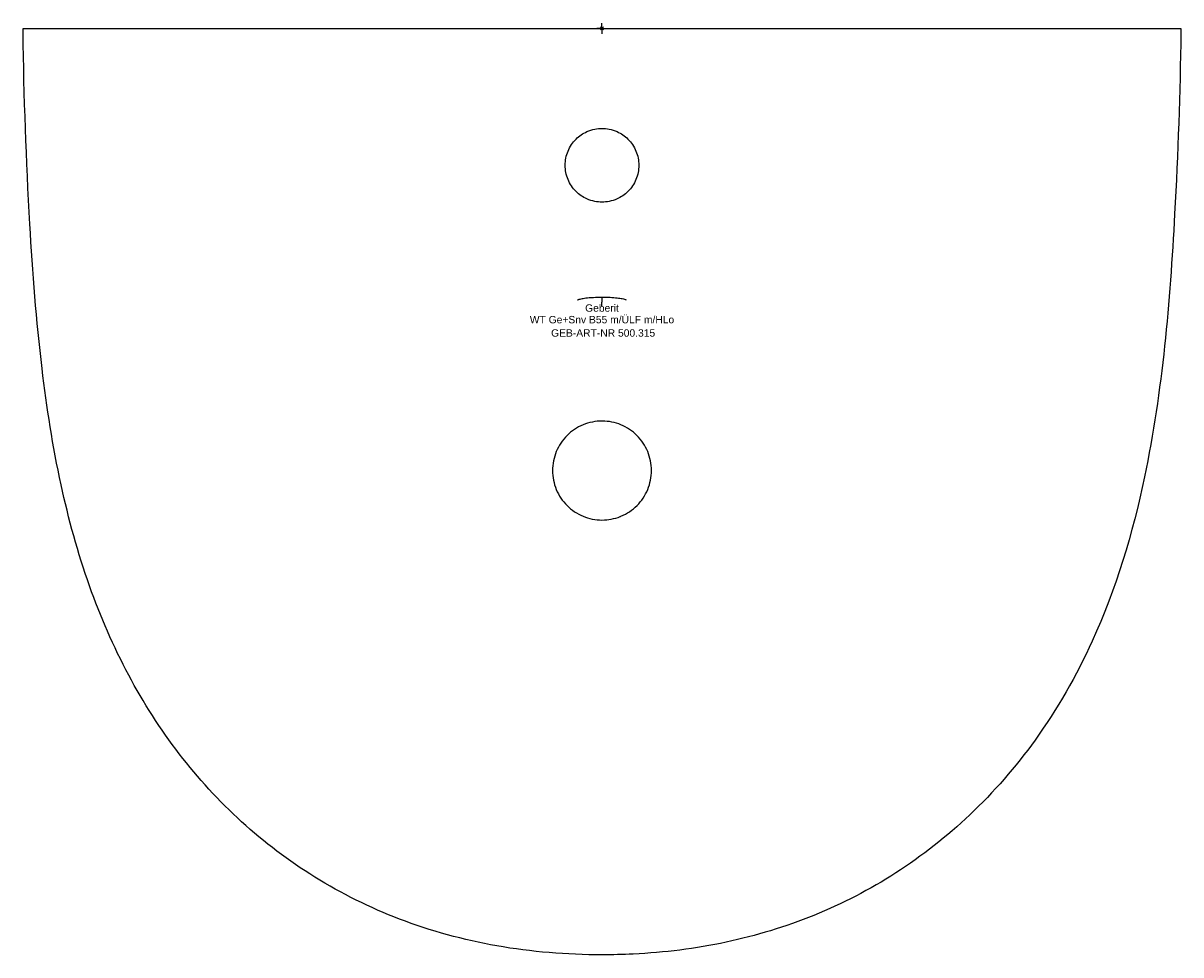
# Model space of a CAD drawing. Header units: millimetres. Extents: x -275 to 275, y -440 to 2.
import ezdxf
from ezdxf.enums import TextEntityAlignment as Align

# ---------------------------------------------------------------- set-up
doc = ezdxf.new("R2010")
doc.units = ezdxf.units.MM
doc.layers.get('0').update_dxf_attribs({"linetype": 'CONTINUOUS'})
for name, color, linetype, lineweight in [('Arbeitspunkt(DIN)', 7, 'CONTINUOUS', 25), ('GEB-ART-NR', 1, 'CONTINUOUS', 18), ('GEB-BEZUG', 2, 'CONTINUOUS', 25), ('GEB-TEXT', 5, 'CONTINUOUS', 18)]:
    doc.layers.add(name, color=color, linetype=linetype, lineweight=lineweight)
doc.layers.add('GEB-KONTUR-A', color=5, linetype='CONTINUOUS')
doc.styles.get("Standard").update_dxf_attribs({"font": 'arial.ttf'})

# ---------------------------------------------------------------- blocks, each defined once
blk = doc.blocks.new('Einfügepunkt')
at = {"layer": 'GEB-BEZUG'}
for p, q in [((-0.71, -0.71), (0.71, 0.71)), ((-0.71, 0.71), (0.71, -0.71))]:
    blk.add_line(p, q, dxfattribs=at)

msp = doc.modelspace()

# ---------------------------------------------------------------- linework, layer by layer
at = {"layer": 'Arbeitspunkt(DIN)', "ltscale": 25}
for q in [(-2.5, 0), (0, 2.5), (0, -2.5), (2.5, 0)]:
    msp.add_line((0, 0), q, dxfattribs=at)
at = {"layer": 'GEB-KONTUR-A', "ltscale": 25}
msp.add_line((0, -127.79), (0, -129.56), dxfattribs=at)
for centre, major_axis, ratio, start_param, end_param in [((-0.02, -129.88), (0, -2), 0.010024, 0.160641, 1.531489), ((0, -129.88), (0, 2), 0.000155, 1.41112, 1.610167)]:
    msp.add_ellipse(centre, major_axis=major_axis, ratio=ratio, start_param=start_param, end_param=end_param, dxfattribs=at)
for points in [[(-274.96, -2), (-274.97, -1.33), (-274.97, -0.67), (-274.96, 0)], [(274.96, 0), (274.97, -0.67), (274.97, -1.33), (274.96, -2)]]:
    msp.add_open_spline(points, degree=3, dxfattribs=at)
for points, knots in [([(-274.96, 0), (-274.96, 0), (-274.96, 0), (-274.96, 0), (-274.95, 0), (-274.94, 0), (-274.93, 0), (-274.91, 0), (-274.9, 0), (-274.85, 0), (-274.79, 0), (-274.69, 0), (-274.47, 0), (-274.31, 0), (-274.1, 0), (-273.8, 0), (-273.45, 0), (-273.01, 0), (-272.5, 0), (-271.52, 0), (-270.27, 0), (-268.88, 0), (-268.02, 0), (-267.09, 0), (-266.19, 0), (-265.97, 0), (-265.75, 0), (-265.52, 0), (-264.98, 0), (-264.4, 0), (-263.75, 0), (-263.23, 0), (-262.64, 0), (-261.98, 0), (-261.03, 0), (-259.96, 0), (-258.94, 0), (-257.59, 0), (-256.25, 0), (-254.9, 0), (-245.46, 0), (-236.02, 0), (-226.58, 0), (-217.1, 0), (-207.63, 0), (-198.15, 0), (-192.62, 0), (-187.08, 0), (-181.56, 0), (-177.62, 0), (-173.73, 0), (-169.94, 0), (-148.71, 0), (-130.1, 0), (-113.29, 0), (-68.02, 0), (-35.72, 0), (0, 0), (31.41, 0), (65.46, 0), (113.29, 0), (118.54, 0), (123.95, 0), (129.55, 0), (132.24, 0), (135.01, 0), (137.74, 0), (150.63, 0), (160.94, 0), (169.94, 0), (180.38, 0), (189.06, 0), (198.01, 0), (202.58, 0), (207.2, 0), (212.2, 0), (215.3, 0), (218.53, 0), (221.64, 0), (223.31, 0), (224.96, 0), (226.58, 0), (232.43, 0), (237.92, 0), (242.69, 0), (245.09, 0), (247.33, 0), (249.62, 0), (251.38, 0), (253.14, 0), (254.91, 0), (256.28, 0), (257.66, 0), (259.04, 0), (260.06, 0), (261.13, 0), (261.99, 0), (262.67, 0), (263.25, 0), (263.76, 0), (264.45, 0), (265.01, 0), (265.52, 0), (266.29, 0), (267, 0), (267.75, 0), (268.13, 0), (268.51, 0), (268.89, 0), (270.29, 0), (271.66, 0), (272.68, 0), (273.12, 0), (273.49, 0), (273.8, 0), (274.22, 0), (274.52, 0), (274.7, 0), (274.76, 0), (274.81, 0), (274.85, 0), (274.92, 0), (274.95, 0), (274.96, 0), (274.96, 0), (274.96, 0), (274.96, 0), (274.96, 0), (274.96, 0), (274.96, 0)], [67.64434, 67.64434, 67.64434, 67.64434, 68.548867, 68.548867, 68.548867, 70.031927, 70.031927, 70.031927, 71.762092, 71.762092, 71.762092, 73.90166, 73.90166, 73.90166, 75.445051, 75.445051, 75.445051, 77.284529, 77.284529, 77.284529, 80.899635, 80.899635, 80.899635, 83.149129, 83.149129, 83.149129, 83.697275, 83.697275, 83.697275, 85.017325, 85.017325, 85.017325, 86.092937, 86.092937, 86.092937, 87.650044, 87.650044, 87.650044, 89.697035, 89.697035, 89.697035, 104.072605, 104.072605, 104.072605, 118.5022, 118.5022, 118.5022, 126.923968, 126.923968, 126.923968, 132.931794, 132.931794, 132.931794, 166.584759, 166.584759, 166.584759, 257.18672, 257.18672, 257.18672, 336.863824, 336.863824, 336.863824, 345.60604, 345.60604, 345.60604, 349.814424, 349.814424, 349.814424, 369.730685, 369.730685, 369.730685, 392.837342, 392.837342, 392.837342, 404.649869, 404.649869, 404.649869, 411.99441, 411.99441, 411.99441, 415.943998, 415.943998, 415.943998, 430.205973, 430.205973, 430.205973, 437.374403, 437.374403, 437.374403, 442.910273, 442.910273, 442.910273, 447.238304, 447.238304, 447.238304, 450.434307, 450.434307, 450.434307, 452.982636, 452.982636, 452.982636, 456.451199, 456.451199, 456.451199, 461.598546, 461.598546, 461.598546, 464.207349, 464.207349, 464.207349, 473.98315, 473.98315, 473.98315, 478.132361, 478.132361, 478.132361, 483.672506, 483.672506, 483.672506, 485.563924, 485.563924, 485.563924, 488.874982, 488.874982, 488.874982, 489.201154, 489.201154, 489.201154, 490.011618, 490.011618, 490.011618, 490.011618]), ([(0, -440.02), (-16.72, -440.02), (-33.51, -438.67), (-65.72, -432.97), (-81.28, -428.73), (-110.19, -417.66), (-123.72, -410.96), (-148.78, -395.41), (-160.45, -386.57), (-181.98, -366.99), (-191.92, -356.16), (-209.85, -332.85), (-217.87, -320.27), (-232.09, -293.58), (-238.26, -279.35), (-248.99, -249.12), (-253.41, -232.99), (-260.89, -198.5), (-263.76, -180.05), (-268.71, -138.76), (-270.46, -115.85), (-273.48, -62.65), (-274.65, -32.33), (-274.96, -2)], [0, 0, 0, 0, 5.015904, 5.015904, 9.811838, 9.811838, 14.301674, 14.301674, 18.657782, 18.657782, 23.033715, 23.033715, 27.479463, 27.479463, 32.10701, 32.10701, 37.103439, 37.103439, 42.693343, 42.693343, 49.579298, 49.579298, 58.678029, 58.678029, 58.678029, 58.678029]), ([(-274.96, -2), (-274.96, -2), (-274.96, -2), (-274.96, -2), (-274.96, -2), (-274.96, -2), (-274.96, -2)], [0.236488, 0.236488, 0.236488, 0.236488, 0.7834432, 0.7834432, 0.7834432, 1, 1, 1, 1]), ([(274.96, -2), (274.66, -30.71), (273.58, -59.42), (269.77, -129.95), (266.28, -172.01), (252.15, -239.75), (244.17, -266.19), (225.33, -307.44), (216.29, -323.31), (196.54, -350.77), (186.11, -362.76), (163.86, -383.8), (152.05, -393.07), (127.24, -409.01), (114.15, -415.79), (87.17, -426.73), (73.19, -430.97), (44.48, -437.1), (29.64, -438.95), (9.87, -439.91), (4.94, -440.02), (0, -440.02)], [0, 0, 0, 0, 8.613807, 8.613807, 21.191625, 21.191625, 29.373682, 29.373682, 34.798818, 34.798818, 39.522334, 39.522334, 43.987023, 43.987023, 48.370513, 48.370513, 52.72138, 52.72138, 57.177317, 57.177317, 58.658189, 58.658189, 58.658189, 58.658189]), ([(274.95, -2), (274.96, -2), (274.96, -2), (274.96, -2), (274.96, -2), (274.96, -2), (274.96, -2)], [0, 0, 0, 0, 0.2165402, 0.2165402, 0.2165402, 0.88425, 0.88425, 0.88425, 0.88425]), ([(0, -82.5), (-1.15, -82.5), (-2.3, -82.39), (-4.71, -81.9), (-5.96, -81.51), (-9.06, -80.12), (-10.81, -78.92), (-13.94, -75.83), (-15.25, -73.89), (-17.04, -69.62), (-17.5, -67.32), (-17.5, -62.68), (-17.04, -60.38), (-15.25, -56.11), (-13.94, -54.17), (-10.81, -51.08), (-9.07, -49.89), (-5.97, -48.5), (-4.73, -48.1), (-2.31, -47.61), (-1.16, -47.5), (0, -47.5)], [-5.512214, -5.512214, -5.512214, -5.512214, -5.166475, -5.166475, -4.774843, -4.774843, -4.145931, -4.145931, -3.452588, -3.452588, -2.756029, -2.756029, -2.059473, -2.059473, -1.366275, -1.366275, -0.738921, -0.738921, -0.347026, -0.347026, -0.000001, -0.000001, -0.000001, -0.000001]), ([(0, -47.5), (1.16, -47.5), (2.31, -47.61), (4.73, -48.1), (5.97, -48.5), (9.07, -49.89), (10.81, -51.08), (13.94, -54.18), (15.25, -56.11), (17.04, -60.38), (17.5, -62.68), (17.5, -67.32), (17.04, -69.62), (15.25, -73.89), (13.94, -75.83), (10.81, -78.92), (9.06, -80.12), (5.96, -81.51), (4.71, -81.9), (2.3, -82.39), (1.15, -82.5), (0, -82.5)], [-5.512186, -5.512186, -5.512186, -5.512186, -5.165193, -5.165193, -4.773185, -4.773185, -4.145759, -4.145759, -3.452577, -3.452577, -2.756016, -2.756016, -2.059439, -2.059439, -1.366114, -1.366114, -0.737226, -0.737226, -0.345614, -0.345614, -0.000001, -0.000001, -0.000001, -0.000001]), ([(-0.08, -127.79), (-1.08, -127.8), (-2.09, -127.82), (-4.44, -127.9), (-5.78, -127.99), (-7.89, -128.21), (-8.76, -128.33), (-9.89, -128.53), (-10.25, -128.61), (-10.83, -128.76), (-11.06, -128.82), (-11.37, -128.93), (-11.48, -128.98), (-11.55, -129.02), (-11.56, -129.02), (-11.56, -129.02)], [0.000079, 0.000079, 0.000079, 0.000079, 0.301934, 0.301934, 0.722694, 0.722694, 1.07066, 1.07066, 1.265245, 1.265245, 1.438491, 1.438491, 1.582563, 1.582563, 1.645144, 1.645144, 1.645144, 1.645144]), ([(-0.08, -127.79), (-0.08, -127.79), (-0.08, -127.79), (-0.08, -127.79), (-0.08, -127.79), (-0.09, -127.79), (-0.09, -127.78), (-0.09, -127.78), (-0.09, -127.78), (-0.09, -127.77), (-0.09, -127.77), (-0.1, -127.77), (-0.1, -127.76)], [0.8815791, 0.8815791, 0.8815791, 0.8815791, 0.8959245, 0.8959245, 0.8959245, 0.9355075, 0.9355075, 0.9355075, 0.9768435, 0.9768435, 0.9768435, 0.9999865, 0.9999865, 0.9999865, 0.9999865]), ([(11.56, -129.02), (11.56, -129.02), (11.52, -129), (11.34, -128.92), (11.15, -128.85), (10.56, -128.68), (10.11, -128.57), (8.88, -128.35), (8.05, -128.23), (6.14, -128.03), (5.01, -127.94), (2.59, -127.82), (1.24, -127.79), (-0.08, -127.79)], [0.345042, 0.345042, 0.345042, 0.345042, 0.460141, 0.460141, 0.644412, 0.644412, 0.906658, 0.906658, 1.240406, 1.240406, 1.609051, 1.609051, 2.005997, 2.005997, 2.005997, 2.005997]), ([(0, -186.5), (-3.11, -186.5), (-6.12, -187.1), (-10.43, -188.88), (-11.78, -189.61), (-14.33, -191.31), (-15.53, -192.3), (-17.71, -194.47), (-18.68, -195.66), (-20.39, -198.21), (-21.12, -199.59), (-22.88, -203.83), (-23.5, -206.91), (-23.5, -211.53), (-23.35, -213.09), (-22.75, -216.1), (-22.3, -217.57), (-20.52, -221.86), (-18.8, -224.44), (-16.61, -226.62), (-16.61, -226.62), (-15.51, -227.72), (-14.33, -228.69), (-11.78, -230.39), (-10.4, -231.13), (-6.16, -232.88), (-3.09, -233.5), (0, -233.5)], [0, 0, 0, 0, 0.125129, 0.125129, 0.187559, 0.187559, 0.25, 0.25, 0.312555, 0.312555, 0.37508, 0.37508, 0.5, 0.5, 0.562659, 0.562659, 0.625187, 0.625187, 0.75, 0.75, 0.750232, 0.750232, 0.812787, 0.812787, 0.875342, 0.875342, 1, 1, 1, 1]), ([(0, -233.5), (2.98, -233.5), (5.9, -232.94), (8.67, -231.84), (8.78, -231.8), (8.9, -231.75), (9.01, -231.7), (10.44, -231.11), (11.8, -230.38), (13.07, -229.53), (14.34, -228.68), (15.54, -227.69), (16.63, -226.6), (17.72, -225.51), (18.69, -224.33), (19.54, -223.05), (20.39, -221.78), (21.13, -220.4), (21.72, -218.98), (22.3, -217.56), (22.75, -216.1), (23.05, -214.59), (23.35, -213.07), (23.5, -211.51), (23.5, -209.98), (23.5, -206.91), (22.88, -203.82), (21.7, -200.99), (21.12, -199.58), (20.39, -198.21), (19.53, -196.93), (18.67, -195.64), (17.7, -194.46), (16.61, -193.38), (15.53, -192.3), (14.32, -191.3), (13.04, -190.45), (11.77, -189.6), (10.42, -188.88), (8.99, -188.29), (6.2, -187.13), (3.21, -186.52), (0.16, -186.5), (0.11, -186.5), (0.05, -186.5), (0, -186.5)], [0, 0, 0, 0, 0.119992, 0.119992, 0.119992, 0.124933, 0.124933, 0.124933, 0.187383, 0.187383, 0.187383, 0.249865, 0.249865, 0.249865, 0.312373, 0.312373, 0.312373, 0.37488, 0.37488, 0.37488, 0.437387, 0.437387, 0.437387, 0.499896, 0.499896, 0.499896, 0.624911, 0.624911, 0.624911, 0.687419, 0.687419, 0.687419, 0.749926, 0.749926, 0.749926, 0.812435, 0.812435, 0.812435, 0.874942, 0.874942, 0.874942, 0.997796, 0.997796, 0.997796, 1, 1, 1, 1])]:
    msp.add_open_spline(points, degree=3, knots=knots, dxfattribs=at)

# ---------------------------------------------------------------- block references
at = {"ltscale": 25}
msp.add_blockref('Einfügepunkt', (0, 0), dxfattribs=at)

# ---------------------------------------------------------------- texts
at = {"layer": 'GEB-ART-NR'}
msp.add_text('GEB-ART-NR 500.315', height=3.5, dxfattribs=at).set_placement((0.55, -146.4), align=Align.CENTER)
at = {"layer": 'GEB-TEXT'}
for s, p in [('Geberit', (0, -134.56)), ('WT Ge+Snv B55 m/ÜLF m/HLo', (0, -140.06))]:
    msp.add_text(s, height=3.5, dxfattribs=at).set_placement(p, align=Align.CENTER)

doc.saveas('drawing.dxf')
